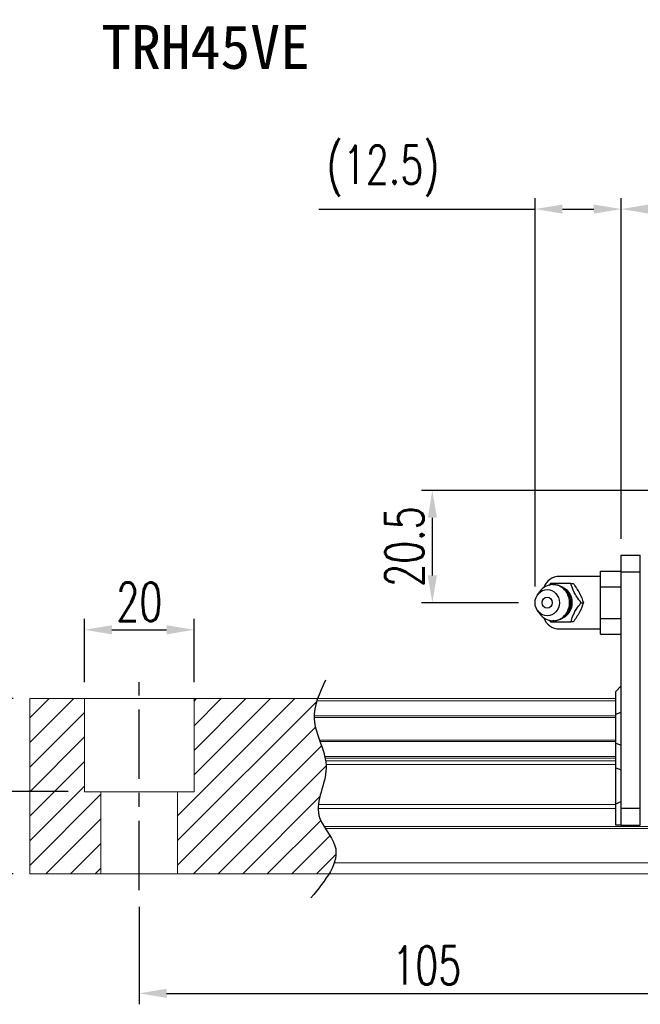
# Model space of a CAD drawing. Header units: millimetres. Extents: x 8 to 529, y 598 to 778.
# Tile 2 of 52: x 193 to 306, y 598 to 778. Entities that reach past the tile are written whole.
import ezdxf
from ezdxf.enums import TextEntityAlignment as Align

# ---------------------------------------------------------------- set-up
doc = ezdxf.new("R2010")
doc.units = ezdxf.units.MM
doc.header["$PDSIZE"] = -1
doc.linetypes.add('CENTER', pattern=[10.16, 6.35, -1.27, 1.27, -1.27])
for name, color, linetype in [('2', 7, 'Continuous'), ('CHA', 2, 'Continuous'), ('CL', 1, 'CENTER'), ('DIM', 4, 'Continuous'), ('OUT', 3, 'Continuous')]:
    doc.layers.add(name, color=color, linetype=linetype)
doc.styles.add('DIM-7', font='SIMPLEX.shx', dxfattribs={"width": 0.7, "bigfont": 'chineset.shx'})
doc.styles.add('T', font='kaiu.ttf')
doc.dimstyles.new('CNS', dxfattribs={"dimtxt": 3.5, "dimasz": 2.5, "dimexe": 1, "dimexo": 1.5, "dimgap": 0.09, "dimtad": 0, "dimdsep": 46, "dimtxsty": 'DIM-7', "dimcen": 0.09, "dimclrd": 1, "dimclre": 1, "dimclrt": 4, "dimadec": 0, "dimazin": 0, "dimtfac": 1, "dimtix": 1, "dimtmove": 2, "dimatfit": 3, "dimfxl": 1, "dimtvp": 0.971429, "dimtolj": 1, "dimarcsym": 0})

# ---------------------------------------------------------------- blocks, each defined once
blk = doc.blocks.new('*D15')
at = {"color": 7, "lineweight": -2, "transparency": 16777216}
for p, q in [((302.89, 682.89), (302.89, 745.09)), ((476.89, 686.14), (476.89, 745.09)), ((471.89, 743.09), (307.89, 743.09))]:
    blk.add_line(p, q, dxfattribs=at)
at = {"color": 7, "transparency": 16777216}
for points in [[(307.89, 743.92), (307.89, 742.25), (302.89, 743.09)], [(471.89, 743.92), (471.89, 742.25), (476.89, 743.09)]]:
    blk.add_solid(points, dxfattribs=at)
at = {"layer": 'DEFPOINTS', "color": 0, "transparency": 16777216}
for p in [(302.89, 743.09), (476.89, 683.14), (302.89, 679.89)]:
    blk.add_point(p, dxfattribs=at)
at = {"color": 7, "transparency": 16777216, "insert": (389.89, 748.19), "char_height": 7, "attachment_point": 5, "style": 'DIM-7'}
blk.add_mtext('\\A1;174', dxfattribs=at)
blk = doc.blocks.new('*D19')
at = {"color": 7, "lineweight": -2, "transparency": 16777216}
for p, q in [((214.89, 615.74), (214.89, 597.92)), ((319.89, 615.74), (319.89, 597.92)), ((219.89, 599.92), (314.89, 599.92))]:
    blk.add_line(p, q, dxfattribs=at)
at = {"color": 7, "transparency": 16777216}
for points in [[(219.89, 600.75), (219.89, 599.09), (214.89, 599.92)], [(314.89, 600.75), (314.89, 599.09), (319.89, 599.92)]]:
    blk.add_solid(points, dxfattribs=at)
at = {"layer": 'DEFPOINTS', "color": 0, "transparency": 16777216}
for p in [(214.89, 618.74), (319.89, 618.74), (319.89, 599.92)]:
    blk.add_point(p, dxfattribs=at)
at = {"color": 7, "transparency": 16777216, "insert": (267.39, 605.02), "char_height": 7, "attachment_point": 5, "style": 'DIM-7'}
blk.add_mtext('\\A1;105', dxfattribs=at)
blk = doc.blocks.new('*D20')
at = {"color": 7, "lineweight": -2, "transparency": 16777216}
for p, q in [((204.89, 656.74), (204.89, 668.29)), ((224.89, 656.74), (224.89, 668.29)), ((209.89, 666.29), (219.89, 666.29))]:
    blk.add_line(p, q, dxfattribs=at)
at = {"color": 7, "transparency": 16777216}
for points in [[(209.89, 667.12), (209.89, 665.45), (204.89, 666.29)], [(219.89, 667.12), (219.89, 665.45), (224.89, 666.29)]]:
    blk.add_solid(points, dxfattribs=at)
at = {"layer": 'DEFPOINTS', "color": 0, "transparency": 16777216}
for p in [(224.89, 666.29), (204.89, 653.74), (224.89, 653.74)]:
    blk.add_point(p, dxfattribs=at)
at = {"color": 7, "transparency": 16777216, "insert": (214.89, 671.39), "char_height": 7, "attachment_point": 5, "style": 'DIM-7'}
blk.add_mtext('\\A1;20', dxfattribs=at)
blk = doc.blocks.new('*D21')
at = {"color": 7, "lineweight": -2, "transparency": 16777216}
for p, q in [((191.89, 653.74), (181.99, 653.74)), ((183.99, 648.74), (183.99, 641.74)), ((201.89, 636.74), (181.99, 636.74))]:
    blk.add_line(p, q, dxfattribs=at)
at = {"color": 7, "transparency": 16777216}
for points in [[(183.16, 648.74), (184.82, 648.74), (183.99, 653.74)], [(183.16, 641.74), (184.82, 641.74), (183.99, 636.74)]]:
    blk.add_solid(points, dxfattribs=at)
at = {"layer": 'DEFPOINTS', "color": 0, "transparency": 16777216}
for p in [(194.89, 653.74), (183.99, 636.74), (204.89, 636.74)]:
    blk.add_point(p, dxfattribs=at)
at = {"color": 7, "transparency": 16777216, "insert": (178.89, 645.24), "char_height": 7, "attachment_point": 5, "rotation": 90, "style": 'DIM-7'}
blk.add_mtext('\\A1;17', dxfattribs=at)
blk = doc.blocks.new('*D18')
at = {"color": 7, "lineweight": -2, "transparency": 16777216}
for p, q in [((191.89, 653.74), (168.03, 653.74)), ((170.03, 648.74), (170.03, 626.74)), ((191.89, 621.74), (168.03, 621.74))]:
    blk.add_line(p, q, dxfattribs=at)
at = {"color": 7, "transparency": 16777216}
for points in [[(169.2, 648.74), (170.86, 648.74), (170.03, 653.74)], [(169.2, 626.74), (170.86, 626.74), (170.03, 621.74)]]:
    blk.add_solid(points, dxfattribs=at)
at = {"layer": 'DEFPOINTS', "color": 0, "transparency": 16777216}
for p in [(194.89, 653.74), (170.03, 621.74), (194.89, 621.74)]:
    blk.add_point(p, dxfattribs=at)
at = {"color": 7, "transparency": 16777216, "insert": (164.93, 637.74), "char_height": 7, "attachment_point": 5, "rotation": 90, "style": 'DIM-7'}
blk.add_mtext('\\A1;32', dxfattribs=at)
blk = doc.blocks.new('*D23')
at = {"layer": 'DEFPOINTS', "color": 0, "transparency": 16777216}
for p in [(268.41, 691.74), (319.89, 691.74), (287.17, 671.2)]:
    blk.add_point(p, dxfattribs=at)
at = {"layer": 'DIM', "color": 7, "lineweight": -2, "transparency": 16777216}
for p, q in [((316.89, 691.74), (266.41, 691.74)), ((268.41, 676.2), (268.41, 686.74)), ((284.17, 671.2), (266.41, 671.2))]:
    blk.add_line(p, q, dxfattribs=at)
at = {"layer": 'DIM', "color": 7, "transparency": 16777216}
for points in [[(267.57, 686.74), (269.24, 686.74), (268.41, 691.74)], [(267.57, 676.2), (269.24, 676.2), (268.41, 671.2)]]:
    blk.add_solid(points, dxfattribs=at)
at = {"layer": 'DIM', "color": 7, "transparency": 16777216, "insert": (263.31, 681.47), "char_height": 7, "attachment_point": 5, "rotation": 90, "style": 'DIM-7'}
blk.add_mtext('\\A1;20.5', dxfattribs=at)
blk = doc.blocks.new('*D24')
at = {"layer": 'DEFPOINTS', "color": 0, "transparency": 16777216}
for p in [(302.89, 743.09), (302.89, 679.89), (287.17, 671.2)]:
    blk.add_point(p, dxfattribs=at)
at = {"layer": 'DIM', "color": 7, "lineweight": -2, "transparency": 16777216}
for p, q in [((287.17, 674.2), (287.17, 745.09)), ((302.89, 682.89), (302.89, 745.09)), ((247.66, 743.09), (287.17, 743.09)), ((292.17, 743.09), (297.89, 743.09))]:
    blk.add_line(p, q, dxfattribs=at)
at = {"layer": 'DIM', "color": 7, "transparency": 16777216}
for points in [[(292.17, 743.92), (292.17, 742.25), (287.17, 743.09)], [(297.89, 743.92), (297.89, 742.25), (302.89, 743.09)]]:
    blk.add_solid(points, dxfattribs=at)
at = {"layer": 'DIM', "color": 7, "transparency": 16777216, "insert": (259.41, 750.02), "char_height": 7, "attachment_point": 5, "style": 'DIM-7'}
blk.add_mtext('\\A1;(12.5)', dxfattribs=at)

msp = doc.modelspace()

# ---------------------------------------------------------------- hatches: boundary and pattern name
at = {"layer": 'DIM'}
h = msp.add_hatch(dxfattribs=at)
h.set_pattern_fill('ANSI31', color=0, style=0)
h.set_pattern_definition([(45, (-109.0616, 480.9535), (-2.245064, 2.245064), [])])
edge = h.paths.add_edge_path()
edge.add_spline(control_points=[(247.788, 646.166), (247.324, 647.467), (246.862, 648.843), (246.819, 650.22), (246.818, 650.305)], knot_values=[7.0410379, 7.0410379, 7.0410379, 7.0410379, 11.0834181, 11.3490412, 11.3490412, 11.3490412, 11.3490412], degree=3, periodic=0)
edge.add_spline(control_points=[(246.818, 650.305), (246.816, 650.403), (246.817, 650.501), (246.82, 650.599)], knot_values=[6.7346274, 6.7346274, 6.7346274, 6.7346274, 7.0410379, 7.0410379, 7.0410379, 7.0410379], degree=3, periodic=0)
edge.add_spline(control_points=[(246.82, 650.599), (246.844, 651.503), (247.034, 652.407), (247.32, 653.311)], knot_values=[3.908874, 3.908874, 3.908874, 3.908874, 6.7346274, 6.7346274, 6.7346274, 6.7346274], degree=3, periodic=0)
edge.add_spline(control_points=[(247.32, 653.311), (247.365, 653.452), (247.412, 653.594), (247.462, 653.735)], knot_values=[3.466366, 3.466366, 3.466366, 3.466366, 3.908874, 3.908874, 3.908874, 3.908874], degree=3, periodic=0)
edge.add_line((247.458, 653.735), (224.887, 653.735))
edge.add_line((224.887, 653.735), (224.887, 636.735))
edge.add_line((224.887, 636.735), (221.887, 636.735))
edge.add_line((221.887, 636.735), (221.887, 621.735))
edge.add_line((221.887, 621.735), (249.529, 621.735))
edge.add_spline(control_points=[(249.529, 621.735), (249.933, 622.406), (250.265, 623.073), (250.49, 623.735)], knot_values=[35.0876755, 35.0876755, 35.0876755, 35.0876755, 37.2888756, 37.2888756, 37.2888756, 37.2888756], degree=3, periodic=0)
edge.add_spline(control_points=[(250.49, 623.735), (250.848, 624.789), (251.03, 626.912), (249.53, 628.961), (248.85, 630.028)], knot_values=[27.949439, 27.949439, 27.949439, 27.949439, 31.4503537, 35.0876755, 35.0876755, 35.0876755, 35.0876755], degree=3, periodic=0)
edge.add_spline(control_points=[(248.85, 630.028), (248.775, 630.146), (248.701, 630.264), (248.629, 630.382)], knot_values=[27.5490533, 27.5490533, 27.5490533, 27.5490533, 27.949439, 27.949439, 27.949439, 27.949439], degree=3, periodic=0)
edge.add_spline(control_points=[(248.629, 630.382), (248.227, 631.04), (247.663, 632.12), (247.55, 633.254), (247.555, 633.693)], knot_values=[23.9494384, 23.9494384, 23.9494384, 23.9494384, 26.1777675, 27.5490533, 27.5490533, 27.5490533, 27.5490533], degree=3, periodic=0)
edge.add_spline(control_points=[(247.555, 633.693), (247.557, 633.927), (247.573, 634.162), (247.6, 634.4)], knot_values=[23.2175338, 23.2175338, 23.2175338, 23.2175338, 23.9494384, 23.9494384, 23.9494384, 23.9494384], degree=3, periodic=0)
edge.add_spline(control_points=[(247.6, 634.4), (247.843, 636.541), (249.088, 639.036), (249.013, 641.452), (248.997, 641.674)], knot_values=[15.9420699, 15.9420699, 15.9420699, 15.9420699, 22.5462419, 23.2175338, 23.2175338, 23.2175338, 23.2175338], degree=3, periodic=0)
edge.add_spline(control_points=[(248.997, 641.674), (248.979, 641.91), (248.95, 642.146), (248.913, 642.381)], knot_values=[15.228195, 15.228195, 15.228195, 15.228195, 15.9420699, 15.9420699, 15.9420699, 15.9420699], degree=3, periodic=0)
edge.add_spline(control_points=[(248.913, 642.381), (248.886, 642.548), (248.854, 642.715), (248.819, 642.882)], knot_values=[14.7203513, 14.7203513, 14.7203513, 14.7203513, 15.228195, 15.228195, 15.228195, 15.228195], degree=3, periodic=0)
edge.add_spline(control_points=[(248.819, 642.882), (248.799, 642.975), (248.778, 643.068), (248.756, 643.16)], knot_values=[14.4372251, 14.4372251, 14.4372251, 14.4372251, 14.7203513, 14.7203513, 14.7203513, 14.7203513], degree=3, periodic=0)
edge.add_spline(control_points=[(248.756, 643.16), (248.539, 644.072), (248.215, 644.974), (247.893, 645.872)], knot_values=[11.6531458, 11.6531458, 11.6531458, 11.6531458, 14.4372251, 14.4372251, 14.4372251, 14.4372251], degree=3, periodic=0)
edge.add_spline(control_points=[(247.893, 645.872), (247.858, 645.97), (247.823, 646.068), (247.788, 646.166)], knot_values=[11.3490412, 11.3490412, 11.3490412, 11.3490412, 11.6531458, 11.6531458, 11.6531458, 11.6531458], degree=3, periodic=0)
edge.add_line((247.788, 646.166), (247.788, 646.166))
h.paths.add_polyline_path([(204.887, 653.735), (194.887, 653.735), (194.887, 621.735), (207.887, 621.735), (207.887, 636.735), (204.887, 636.735)])

# ---------------------------------------------------------------- linework, layer by layer
at = {"layer": '2', "color": 0, "linetype": 'Continuous'}
for p, q in [((302.887, 679.885), (306.387, 679.885)), ((302.887, 676.885), (302.887, 679.885)), ((306.387, 676.885), (306.387, 679.885)), ((299.087, 676.035), (291.587, 676.035)), ((299.087, 677.009), (302.887, 677.009)), ((299.087, 674.122), (299.087, 677.009)), ((302.887, 633.635), (302.887, 676.885)), ((302.887, 676.885), (306.387, 676.885)), ((306.387, 633.635), (306.387, 676.885)), ((299.087, 674.122), (302.887, 674.122)), ((299.087, 668.349), (299.087, 674.122)), ((287.967, 673.194), (287.603, 672.66)), ((287.603, 669.811), (287.967, 669.276)), ((299.087, 665.462), (299.087, 668.349)), ((299.087, 668.349), (302.887, 668.349)), ((291.587, 666.435), (299.087, 666.435)), ((299.087, 665.462), (302.887, 665.462)), ((301.887, 655.035), (302.887, 656.035)), ((301.887, 650.888), (301.887, 655.035)), ((301.887, 650.888), (302.887, 651.252)), ((301.887, 645.583), (301.887, 650.888)), ((301.887, 645.583), (302.887, 645.219)), ((301.887, 641.114), (301.887, 645.583)), ((301.887, 634.524), (301.887, 641.114)), ((301.887, 641.114), (302.887, 640.75)), ((301.887, 634.524), (302.887, 634.938)), ((301.887, 630.635), (301.887, 634.524)), ((306.387, 633.635), (302.887, 633.635)), ((302.887, 630.635), (302.887, 633.635)), ((306.387, 630.635), (306.387, 633.635)), ((302.887, 630.635), (301.887, 630.635)), ((302.887, 630.635), (306.387, 630.635))]:
    msp.add_line(p, q, dxfattribs=at)
for centre, start, end in [((291.587, 673.035), 89.99998, 161.42204), ((291.587, 669.435), 198.57796, 270.00002)]:
    msp.add_arc(centre, 3, start, end, dxfattribs=at)
for centre, major_axis, start_param, end_param in [((290.42, 671.235), (0, -3.3), 3.1415926, 4.0769035), ((290.42, 671.235), (0, -3.3), 0, 3.1415927), ((291.235, 671.235), (0, -2.962), 0.4233297, 2.6987264), ((290.42, 671.235), (0, -3.3), 5.3479724, 6.2831853)]:
    msp.add_ellipse(centre, major_axis=major_axis, ratio=0.9238797, start_param=start_param, end_param=end_param, dxfattribs=at)
for major_axis in [(0, -2.4), (0, -1)]:
    msp.add_ellipse((289.387, 671.235), major_axis=major_axis, ratio=0.9238797, dxfattribs=at)
for points, degree in [([(289.977, 674.735), (289.889, 674.621), (289.801, 674.505), (289.713, 674.388)], 3), ([(293.711, 674.735), (294.126, 674.735)], 1), ([(295.578, 671.235), (295.992, 671.235)], 1), ([(289.733, 668.057), (289.814, 667.949), (289.896, 667.842), (289.977, 667.736)], 3), ([(290.442, 667.957), (290.499, 667.953), (290.556, 667.952), (290.613, 667.952)], 3), ([(294.126, 667.735), (293.711, 667.735)], 1)]:
    msp.add_open_spline(points, degree=degree, dxfattribs=at)
for points, knots in [([(293.711, 674.735), (292.992, 674.735), (292.224, 674.735), (290.916, 674.735), (290.43, 674.735), (289.977, 674.735)], [0, 0, 0, 0, 0.5, 0.5, 1, 1, 1, 1]), ([(293.72, 671.235), (293.72, 671.486), (293.664, 671.983), (293.407, 672.71), (292.979, 673.368), (292.404, 673.912), (291.719, 674.301), (291.039, 674.506), (290.602, 674.525), (290.42, 674.517)], [0, 0, 0, 0, 0.1424122, 0.2912277, 0.4421098, 0.5939693, 0.7455107, 0.8956214, 1, 1, 1, 1]), ([(295.578, 671.236), (295.312, 671.581), (295.045, 671.936), (294.628, 672.565), (294.467, 672.833), (294.198, 673.361), (294.087, 673.623), (293.884, 674.17), (293.795, 674.455), (293.711, 674.735)], [0, 0, 0, 0, 0.316279, 0.316279, 0.5305075, 0.5305075, 0.7443494, 0.7443494, 1, 1, 1, 1]), ([(294.126, 674.735), (294.538, 674.188), (294.936, 673.603), (295.589, 672.381), (295.821, 671.786), (295.992, 671.236)], [0, 0, 0, 0, 0.5, 0.5, 1, 1, 1, 1]), ([(290.761, 667.958), (290.809, 667.961), (291.104, 667.988), (291.636, 668.14), (292.296, 668.486), (292.858, 668.97), (293.297, 669.564), (293.597, 670.242), (293.707, 670.816), (293.72, 671.149), (293.72, 671.235)], [0, 0, 0, 0, 0.0297339, 0.1848987, 0.3380427, 0.4898314, 0.6411412, 0.7929758, 0.9463445, 1, 1, 1, 1]), ([(293.711, 667.736), (293.815, 668.081), (293.925, 668.436), (294.179, 669.065), (294.305, 669.333), (294.599, 669.861), (294.767, 670.123), (295.147, 670.67), (295.362, 670.955), (295.578, 671.235)], [0, 0, 0, 0, 0.316279, 0.316279, 0.5305075, 0.5305075, 0.7443494, 0.7443494, 1, 1, 1, 1]), ([(295.992, 671.235), (295.822, 670.688), (295.595, 670.103), (294.944, 668.881), (294.541, 668.286), (294.126, 667.736)], [0, 0, 0, 0, 0.5, 0.5, 1, 1, 1, 1]), ([(289.977, 667.735), (290.437, 667.735), (290.93, 667.735), (292.279, 667.735), (293.002, 667.735), (293.711, 667.735)], [0, 0, 0, 0, 0.5, 0.5, 1, 1, 1, 1])]:
    msp.add_open_spline(points, degree=3, knots=knots, dxfattribs=at)
at = {"layer": 'CL', "color": 0, "ltscale": 2}
msp.add_line((214.887, 618.735), (214.887, 656.735), dxfattribs=at)
at = {"layer": 'DIM', "color": 0}
msp.add_open_spline([(248.877, 657.063), (247.792, 654.725), (245.327, 649.408), (251.041, 641.326), (245.612, 632.923), (253.159, 625.729), (248.902, 620.586), (246.242, 617.371)], degree=3, knots=[0, 0, 0, 0, 7.306661, 16.6133617, 25.3207242, 31.5867608, 42.0326146, 42.0326146, 42.0326146, 42.0326146], dxfattribs=at)
at = {"layer": 'OUT', "color": 0, "linetype": 'Continuous', "lineweight": 15}
for p, q in [((194.887, 653.735), (301.887, 653.735)), ((194.887, 653.311), (194.887, 653.735)), ((194.887, 650.599), (194.887, 653.311)), ((204.887, 636.735), (204.887, 653.735)), ((224.887, 636.735), (224.887, 653.735)), ((247.32, 653.311), (301.887, 653.311)), ((194.887, 650.305), (194.887, 650.599)), ((194.887, 646.166), (194.887, 650.305)), ((246.818, 650.305), (301.887, 650.305)), ((246.82, 650.599), (301.887, 650.599)), ((194.887, 645.872), (194.887, 646.166)), ((194.887, 643.16), (194.887, 645.872)), ((247.788, 646.166), (301.887, 646.166)), ((247.893, 645.872), (301.887, 645.872)), ((194.887, 642.882), (194.887, 643.16)), ((194.887, 642.381), (194.887, 642.882)), ((194.887, 641.674), (194.887, 642.381)), ((194.887, 634.4), (194.887, 641.674)), ((248.756, 643.16), (301.887, 643.16)), ((248.819, 642.882), (301.887, 642.882)), ((248.913, 642.381), (301.887, 642.381)), ((248.997, 641.674), (301.887, 641.674)), ((204.887, 636.735), (224.887, 636.735)), ((207.887, 621.735), (207.887, 636.735)), ((221.887, 621.735), (221.887, 636.735)), ((194.887, 633.693), (194.887, 634.4)), ((194.887, 630.382), (194.887, 633.693)), ((247.555, 633.693), (301.887, 633.693)), ((247.6, 634.4), (301.887, 634.4)), ((194.887, 630.028), (194.887, 630.382)), ((194.887, 623.735), (194.887, 630.028)), ((248.629, 630.382), (528.887, 630.382)), ((248.85, 630.028), (528.887, 630.028)), ((194.887, 621.735), (194.887, 623.735)), ((250.49, 623.735), (528.887, 623.735)), ((194.887, 621.735), (528.887, 621.735))]:
    msp.add_line(p, q, dxfattribs=at)

# ---------------------------------------------------------------- texts
at = {"layer": 'CHA', "color": 7, "style": 'T'}
msp.add_text('TRH45VE', height=8, dxfattribs=at).set_placement((226.999, 772.622), align=Align.MIDDLE)

# ---------------------------------------------------------------- dimensions: what is measured, and where the dimension line sits
at = {"color": 0}
for base, p1, p2, override, picture, middle in [((302.887, 743.087), (476.887, 683.135), (302.887, 679.885), {"dimscale": 2, "dimgap": 0.8, "dimtad": 1, "dimclrd": 7, "dimclre": 7, "dimclrt": 7, "dimadec": 2, "dimazin": 2, "dimtmove": 1}, '*D15', (389.887, 748.187)), ((224.887, 666.286), (204.887, 653.735), (224.887, 653.735), {"dimscale": 2, "dimgap": 0.8, "dimtad": 1, "dimclrd": 7, "dimclre": 7, "dimclrt": 7, "dimtmove": 1}, '*D20', (214.887, 671.386)), ((319.887, 599.92), (214.887, 618.735), (319.887, 618.735), {"dimscale": 2, "dimgap": 0.8, "dimtad": 1, "dimclrd": 7, "dimclre": 7, "dimclrt": 7, "dimtmove": 1}, '*D19', (267.387, 605.02))]:
    dim = msp.add_linear_dim(base=base, p1=p1, p2=p2, dimstyle='CNS', override=override, dxfattribs=at)
    dim.commit()
    dim.dimension.update_dxf_attribs({"geometry": picture, "text_midpoint": middle})
for base, p2, picture, middle in [((170.029, 621.735), (194.887, 621.735), '*D18', (164.929, 637.735)), ((183.989, 636.735), (204.887, 636.735), '*D21', (178.889, 645.235))]:
    dim = msp.add_linear_dim(base=base, p1=(194.887, 653.735), p2=p2, angle=90, dimstyle='CNS', override={"dimscale": 2, "dimgap": 0.8, "dimtad": 1, "dimclrd": 7, "dimclre": 7, "dimclrt": 7, "dimtmove": 1}, dxfattribs=at)
    dim.commit()
    dim.dimension.update_dxf_attribs({"geometry": picture, "text_midpoint": middle})
at = {"layer": 'DIM', "color": 0}
dim = msp.add_linear_dim(base=(302.887, 743.087), p1=(287.17, 671.199), p2=(302.887, 679.885), text='(12.5)', dimstyle='CNS', override={"dimscale": 2, "dimgap": 0.8, "dimtad": 1, "dimclrd": 7, "dimclre": 7, "dimclrt": 7, "dimtmove": 1}, dxfattribs=at)
dim.commit()
dim.dimension.update_dxf_attribs({"geometry": '*D24', "text_midpoint": (259.413, 750.02), "dimtype": 160})
dim = msp.add_linear_dim(base=(268.406, 691.735), p1=(287.17, 671.199), p2=(319.887, 691.735), angle=90, text='20.5', dimstyle='CNS', override={"dimscale": 2, "dimgap": 0.8, "dimtad": 1, "dimclrd": 7, "dimclre": 7, "dimclrt": 7, "dimtmove": 1}, dxfattribs=at)
dim.commit()
dim.dimension.update_dxf_attribs({"geometry": '*D23', "text_midpoint": (263.306, 681.467)})

doc.saveas('drawing.dxf')
